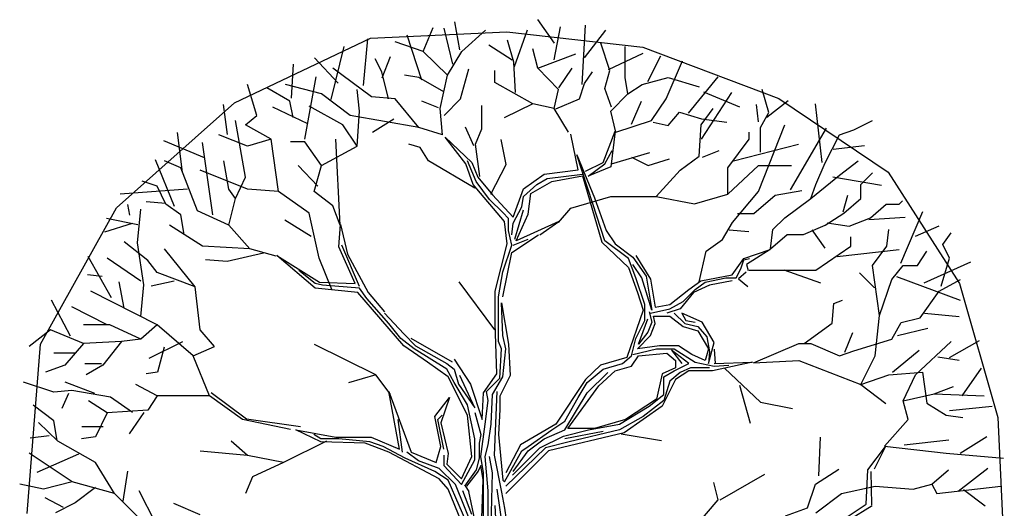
# Model space of a CAD drawing. Extents: x 303.2 to 314.9, y 225 to 236.9.
# Tile 2 of 2: x 303.3 to 314.7, y 231.3 to 236.9. Entities that reach past the tile are written whole.
import ezdxf

# ---------------------------------------------------------------- set-up
doc = ezdxf.new("R2010")
doc.units = 0
doc.layers.get('0').update_dxf_attribs({"linetype": 'CONTINUOUS'})
doc.layers.add('TR_OUT', color=7, linetype='CONTINUOUS')

msp = doc.modelspace()

# ---------------------------------------------------------------- linework, layer by layer
at = {"color": 0}
for p, q in [((307.957, 236.569), (308.072, 236.849)), ((308.3, 236.424), (308.201, 236.838)), ((308.381, 236.59), (308.324, 236.914)), ((309.474, 236.666), (309.28, 236.938)), ((309.468, 236.476), (309.544, 236.857)), ((309.792, 236.189), (309.83, 236.876)), ((307.269, 236.178), (307.316, 236.717)), ((307.943, 236.239), (307.772, 236.76)), ((308.402, 236.569), (308.676, 236.817)), ((309.01, 236.399), (309.163, 236.819)), ((309.819, 236.497), (310.065, 236.816)), ((306.893, 236.018), (307.046, 236.628)), ((307.957, 236.569), (307.633, 236.684)), ((308.986, 236.472), (308.715, 236.644)), ((309.005, 236.449), (308.929, 236.703)), ((309.28, 236.379), (309.222, 236.601)), ((310.111, 236.353), (310.009, 236.665)), ((310.29, 236.271), (310.29, 236.627)), ((306.975, 236.204), (306.704, 236.497)), ((307.479, 236.334), (307.403, 236.487)), ((307.485, 236.266), (307.58, 236.514)), ((308.237, 236.296), (307.957, 236.569)), ((308.237, 236.296), (308.402, 236.569)), ((309.28, 236.379), (309.718, 236.544)), ((310.097, 236.361), (310.498, 236.552)), ((310.553, 236.226), (310.7, 236.519)), ((306.436, 236.031), (306.461, 236.424)), ((307.36, 236.048), (306.915, 236.379)), ((308.388, 236.023), (308.484, 236.372)), ((309.024, 236.099), (309.005, 236.449)), ((309.521, 236.131), (309.28, 236.379)), ((309.525, 236.151), (309.678, 236.38)), ((310.761, 236.023), (310.951, 236.461)), ((306.589, 235.558), (306.723, 236.277)), ((307.556, 236.023), (307.479, 236.334)), ((307.907, 236.271), (307.741, 236.296)), ((308.196, 236.105), (307.907, 236.271)), ((308.154, 235.914), (308.237, 236.296)), ((308.784, 236.213), (308.784, 236.353)), ((309.819, 236.201), (309.914, 236.334)), ((310.054, 236.143), (310.111, 236.353)), ((310.322, 236.08), (310.29, 236.271)), ((310.487, 236.188), (310.786, 236.271)), ((310.786, 236.271), (311.142, 236.162)), ((311.019, 235.859), (311.364, 236.277)), ((306.038, 235.832), (305.93, 236.188)), ((306.417, 235.999), (306.15, 236.151)), ((306.781, 236.08), (306.368, 236.188)), ((309.222, 235.965), (308.784, 236.213)), ((309.761, 236.023), (309.819, 236.201)), ((310.13, 235.927), (310.054, 236.143)), ((310.322, 236.08), (310.487, 236.188)), ((307.112, 235.832), (306.781, 236.08)), ((307.22, 235.883), (307.195, 236.131)), ((307.633, 236.023), (307.36, 236.048)), ((309.47, 235.914), (309.521, 236.131)), ((310.125, 235.883), (310.322, 236.08)), ((311.172, 235.558), (311.522, 236.099)), ((311.192, 236.105), (311.61, 235.932)), ((311.947, 235.865), (311.871, 236.132)), ((305.698, 235.613), (305.65, 235.958)), ((306.627, 235.736), (306.221, 235.927)), ((306.455, 235.808), (306.417, 235.999)), ((307.029, 235.724), (306.642, 235.94)), ((307.907, 235.692), (307.633, 236.023)), ((308.133, 235.922), (307.942, 235.999)), ((308.18, 235.609), (308.154, 235.914)), ((308.198, 235.832), (308.388, 236.023)), ((308.636, 235.679), (308.636, 235.946)), ((309.222, 235.965), (308.892, 235.806)), ((309.47, 235.914), (309.222, 235.965)), ((309.636, 235.641), (309.47, 235.914)), ((309.488, 235.908), (309.761, 236.023)), ((310.364, 235.732), (310.479, 235.999)), ((310.595, 235.775), (310.761, 236.023)), ((311.168, 235.724), (311.307, 235.914)), ((311.83, 235.76), (311.804, 235.958)), ((311.925, 235.811), (312.171, 236.005)), ((312.565, 235.291), (312.488, 235.965)), ((305.904, 235.724), (306.038, 235.832)), ((307.907, 235.692), (307.112, 235.832)), ((307.195, 235.476), (307.22, 235.883)), ((310.182, 235.641), (310.125, 235.883)), ((310.785, 235.717), (310.918, 235.87)), ((310.918, 235.87), (311.172, 235.794)), ((311.852, 235.693), (311.947, 235.865)), ((305.904, 235.12), (305.79, 235.775)), ((306.203, 235.558), (305.904, 235.724)), ((307.195, 235.476), (307.029, 235.724)), ((307.618, 235.789), (307.37, 235.636)), ((308.18, 235.609), (307.907, 235.692)), ((308.541, 235.482), (308.445, 235.698)), ((310.182, 235.641), (310.595, 235.775)), ((310.613, 235.755), (310.785, 235.717)), ((311.142, 235.361), (311.168, 235.724)), ((311.172, 235.794), (311.465, 235.755)), ((311.829, 234.954), (312.134, 235.724)), ((311.852, 235.407), (311.852, 235.693)), ((312.928, 235.666), (313.144, 235.775)), ((305.177, 235.178), (305.12, 235.636)), ((305.93, 235.476), (305.599, 235.609)), ((308.212, 235.58), (308.517, 235.29)), ((308.45, 235.273), (308.212, 235.58)), ((308.56, 235.501), (308.636, 235.679)), ((309.745, 235.206), (309.661, 235.615)), ((310.036, 235.29), (310.172, 235.65)), ((310.172, 235.65), (310.123, 235.241)), ((311.721, 235.558), (311.721, 235.641)), ((312.197, 234.974), (312.615, 235.686)), ((312.598, 235.285), (312.763, 235.609)), ((312.763, 235.609), (312.928, 235.666)), ((305.43, 235.345), (304.964, 235.539)), ((305.528, 234.687), (305.407, 235.52)), ((306.203, 235.558), (305.93, 235.476)), ((306.286, 234.954), (306.203, 235.558)), ((306.591, 235.527), (306.425, 235.527)), ((306.781, 235.253), (306.591, 235.527)), ((306.781, 235.253), (307.195, 235.476)), ((306.998, 234.566), (306.947, 235.558)), ((307.924, 235.463), (307.791, 235.501)), ((308.02, 235.31), (307.924, 235.463)), ((308.61, 235.127), (308.56, 235.501)), ((308.915, 235.267), (308.858, 235.554)), ((311.473, 235.228), (311.721, 235.558)), ((311.541, 235.31), (312.291, 235.501)), ((312.691, 235.445), (313.053, 235.484)), ((309.731, 235.377), (309.934, 234.88)), ((309.917, 234.813), (309.731, 235.377)), ((310.053, 235.273), (310.14, 235.427)), ((310.13, 235.272), (310.575, 235.406)), ((310.364, 235.35), (310.555, 235.255)), ((310.926, 235.202), (311.142, 235.361)), ((311.184, 235.35), (311.375, 235.426)), ((305.085, 234.78), (304.865, 235.319)), ((305.16, 235.228), (304.97, 235.31)), ((305.713, 234.98), (305.656, 235.31)), ((306.742, 235.018), (306.513, 235.253)), ((306.699, 234.954), (306.781, 235.253)), ((308.553, 234.994), (308.02, 235.31)), ((308.534, 235.034), (308.45, 235.273)), ((308.569, 235.069), (308.468, 235.307)), ((308.517, 235.29), (308.587, 235.121)), ((308.739, 234.922), (308.915, 235.267)), ((309.833, 235.188), (310.036, 235.29)), ((309.863, 235.132), (310.053, 235.273)), ((310.123, 235.241), (309.863, 235.132)), ((310.555, 235.255), (310.803, 235.331)), ((311.473, 234.922), (311.829, 235.253)), ((311.829, 235.253), (312.21, 235.253)), ((312.49, 235.037), (312.598, 235.285)), ((312.763, 235.145), (312.979, 235.31)), ((305.351, 234.732), (305.16, 235.228)), ((305.93, 234.98), (305.383, 235.202)), ((305.79, 234.872), (305.904, 235.12)), ((308.587, 235.121), (308.758, 234.915)), ((309.115, 234.985), (309.353, 235.153)), ((309.353, 235.153), (309.745, 235.206)), ((309.388, 235.104), (309.798, 235.153)), ((309.441, 235.069), (309.798, 235.136)), ((309.798, 235.153), (309.815, 235.188)), ((309.798, 235.136), (309.885, 234.831)), ((310.646, 234.897), (310.926, 235.202)), ((311.473, 234.922), (311.473, 235.228)), ((312.432, 234.872), (312.763, 235.145)), ((312.689, 235.125), (313.25, 235.026)), ((313.011, 235.037), (313.144, 235.17)), ((304.886, 235.018), (304.714, 235.075)), ((304.987, 234.808), (304.886, 235.018)), ((308.895, 234.607), (308.534, 235.034)), ((308.723, 234.863), (308.569, 235.069)), ((309.115, 234.898), (309.269, 235.034)), ((309.199, 234.933), (309.441, 235.069)), ((309.269, 235.034), (309.388, 235.104)), ((312.432, 234.872), (312.49, 235.037)), ((313.011, 234.872), (313.011, 235.037)), ((305.235, 234.98), (304.46, 234.922)), ((305.79, 234.872), (305.713, 234.98)), ((306.286, 234.954), (305.93, 234.98)), ((306.642, 234.706), (306.286, 234.954)), ((306.915, 234.789), (306.699, 234.954)), ((308.758, 234.915), (308.996, 234.66)), ((308.996, 234.66), (309.115, 234.985)), ((309.098, 234.779), (309.115, 234.898)), ((309.168, 234.694), (309.199, 234.933)), ((309.661, 234.763), (310.125, 234.897)), ((310.125, 234.897), (310.646, 234.897)), ((310.646, 234.897), (311.091, 234.814)), ((311.091, 234.814), (311.473, 234.922)), ((311.53, 234.598), (311.829, 234.954)), ((311.775, 234.701), (312.023, 234.911)), ((312.023, 234.911), (312.328, 234.968)), ((312.805, 234.72), (312.862, 234.911)), ((304.571, 234.681), (304.546, 234.805)), ((304.986, 234.816), (304.758, 234.835)), ((305.159, 234.687), (304.987, 234.808)), ((305.713, 234.566), (305.79, 234.872)), ((306.998, 234.566), (306.915, 234.789)), ((308.877, 234.712), (308.723, 234.863)), ((308.996, 234.59), (309.098, 234.779)), ((309.885, 234.831), (309.987, 234.488)), ((310.053, 234.386), (309.917, 234.813)), ((309.934, 234.88), (310.071, 234.506)), ((312.134, 234.649), (312.432, 234.872)), ((312.814, 234.706), (313.011, 234.872)), ((313.124, 234.649), (313.302, 234.808)), ((313.302, 234.808), (313.455, 234.808)), ((313.455, 234.808), (313.493, 234.846)), ((304.657, 234.363), (304.695, 234.751)), ((305.197, 234.458), (305.159, 234.687)), ((305.713, 234.566), (305.351, 234.732)), ((306.756, 234.185), (306.642, 234.706)), ((308.944, 234.642), (308.877, 234.712)), ((309.014, 234.404), (309.115, 234.744)), ((309.031, 234.386), (309.168, 234.694)), ((309.521, 234.598), (309.661, 234.763)), ((311.585, 234.701), (311.775, 234.701)), ((312.598, 234.566), (312.814, 234.706)), ((313.474, 234.127), (313.728, 234.725)), ((304.597, 234.585), (304.278, 234.486)), ((304.662, 234.568), (304.3, 234.644)), ((305.408, 234.325), (305.027, 234.566)), ((305.955, 234.293), (305.713, 234.566)), ((306.665, 234.434), (306.36, 234.625)), ((306.984, 234.317), (307.001, 234.575)), ((307.001, 234.575), (307.085, 234.232)), ((308.927, 234.352), (308.895, 234.607)), ((308.944, 234.506), (308.944, 234.642)), ((308.979, 234.453), (308.996, 234.59)), ((309.525, 234.607), (309.031, 234.386)), ((309.304, 234.453), (309.525, 234.607)), ((311.415, 234.401), (311.53, 234.598)), ((311.994, 234.515), (312.134, 234.649)), ((312.35, 234.458), (312.598, 234.566)), ((312.622, 234.592), (312.876, 234.554)), ((312.876, 234.554), (313.124, 234.649)), ((313.103, 234.633), (313.522, 234.659)), ((313.643, 234.438), (313.914, 234.56)), ((308.979, 234.334), (308.944, 234.506)), ((308.979, 234.25), (309.287, 234.453)), ((309.987, 234.488), (310.021, 234.369)), ((310.071, 234.506), (310.172, 234.352)), ((311.489, 234.511), (311.718, 234.492)), ((311.968, 234.293), (311.994, 234.515)), ((311.968, 234.293), (312.159, 234.458)), ((312.159, 234.458), (312.35, 234.458)), ((312.443, 234.511), (312.595, 234.301)), ((313.31, 234.325), (313.335, 234.515)), ((313.957, 234.344), (314.052, 234.477)), ((304.779, 234.159), (304.506, 234.375)), ((304.733, 233.879), (304.657, 234.363)), ((305.955, 234.293), (305.408, 234.325)), ((307.222, 233.858), (307.016, 234.334)), ((308.79, 233.805), (308.927, 234.352)), ((308.877, 234.029), (308.979, 234.334)), ((308.996, 234.334), (309.168, 234.404)), ((310.021, 234.369), (310.326, 234.078)), ((310.326, 234.18), (310.053, 234.386)), ((310.172, 234.352), (310.379, 234.198)), ((311.225, 234.267), (311.415, 234.401)), ((312.49, 234.045), (312.897, 234.325)), ((312.897, 234.325), (312.897, 234.433)), ((313.144, 234.102), (313.31, 234.325)), ((314.033, 234.185), (313.957, 234.344)), ((305.326, 233.854), (304.97, 234.293)), ((306.112, 234.244), (305.692, 234.148)), ((306.26, 234.21), (305.955, 234.293)), ((306.266, 234.215), (306.76, 233.907)), ((306.711, 233.84), (306.266, 234.215)), ((307.17, 233.893), (306.984, 234.317)), ((307.085, 234.232), (307.323, 233.788)), ((308.877, 233.739), (308.979, 234.25)), ((310.413, 234.215), (310.582, 233.942)), ((311.142, 233.911), (311.225, 234.267)), ((311.659, 234.18), (311.964, 234.285)), ((311.964, 234.285), (311.691, 234.113)), ((312.736, 234.204), (313.455, 234.286)), ((313.666, 234.102), (313.774, 234.267)), ((304.357, 233.728), (304.09, 234.205)), ((304.695, 233.918), (304.307, 234.185)), ((304.887, 234.019), (304.779, 234.159)), ((305.692, 234.148), (305.444, 234.167)), ((306.902, 233.822), (306.756, 234.185)), ((310.413, 233.959), (310.326, 234.18)), ((310.379, 234.198), (310.532, 233.977)), ((310.48, 233.959), (310.379, 234.113)), ((311.523, 233.994), (311.659, 234.18)), ((311.624, 234.061), (311.659, 234.166)), ((311.659, 234.166), (311.726, 234.18)), ((311.691, 234.113), (311.709, 234.044)), ((313.227, 233.523), (313.144, 234.102)), ((313.367, 233.937), (313.5, 234.102)), ((313.5, 234.102), (313.666, 234.102)), ((313.742, 233.899), (314.281, 234.141)), ((313.938, 233.86), (314.033, 234.185)), ((304.252, 233.972), (304.08, 233.994)), ((305.326, 233.854), (304.887, 234.019)), ((306.711, 233.893), (306.522, 234.044)), ((308.825, 233.739), (308.877, 234.029)), ((310.326, 234.078), (310.431, 233.788)), ((311.163, 233.924), (311.523, 233.994)), ((311.572, 233.959), (311.624, 234.061)), ((311.687, 234.024), (311.599, 233.947)), ((311.721, 234.045), (312.49, 234.045)), ((312.12, 234.051), (312.546, 233.899)), ((313.168, 233.843), (312.996, 234.015)), ((304.503, 233.609), (304.448, 233.911)), ((304.695, 233.511), (304.733, 233.879)), ((305.082, 233.919), (304.815, 233.862)), ((306.795, 233.875), (306.711, 233.893)), ((306.76, 233.907), (307.17, 233.893)), ((307.222, 233.84), (306.795, 233.875)), ((308.784, 233.358), (308.371, 233.911)), ((310.515, 233.651), (310.413, 233.959)), ((310.599, 233.585), (310.48, 233.959)), ((310.532, 233.977), (310.599, 233.585)), ((310.582, 233.942), (310.634, 233.619)), ((311.026, 233.823), (311.163, 233.924)), ((311.264, 233.875), (311.078, 233.788)), ((311.096, 233.823), (311.215, 233.907)), ((311.215, 233.907), (311.453, 233.959)), ((311.523, 233.924), (311.264, 233.875)), ((311.453, 233.959), (311.572, 233.959)), ((311.599, 233.947), (311.705, 233.859)), ((313.227, 233.523), (313.367, 233.937)), ((313.423, 233.972), (314.157, 233.701)), ((313.914, 233.803), (314.162, 233.937)), ((304.887, 233.415), (304.118, 233.803)), ((305.383, 233.358), (305.326, 233.854)), ((307.204, 233.788), (306.711, 233.84)), ((307.733, 233.175), (307.204, 233.788)), ((307.306, 233.721), (307.222, 233.84)), ((307.323, 233.788), (307.512, 233.567)), ((308.79, 233.431), (308.79, 233.805)), ((310.431, 233.788), (310.498, 233.585)), ((310.805, 233.651), (311.026, 233.823)), ((311.078, 233.788), (310.925, 233.602)), ((310.959, 233.686), (311.096, 233.823)), ((313.697, 233.498), (313.914, 233.803)), ((303.885, 233.286), (303.665, 233.701)), ((307.562, 233.431), (307.306, 233.721)), ((308.825, 233.448), (308.825, 233.739)), ((308.86, 233.669), (308.944, 233.192)), ((308.877, 233.294), (308.86, 233.669)), ((310.515, 233.465), (310.515, 233.651)), ((310.634, 233.619), (310.805, 233.651)), ((310.805, 233.602), (310.959, 233.686)), ((312.679, 233.434), (312.698, 233.663)), ((312.698, 233.663), (312.8, 233.701)), ((304.307, 233.415), (303.9, 233.625)), ((307.512, 233.55), (307.733, 233.311)), ((310.498, 233.585), (310.309, 233.038)), ((310.567, 233.567), (310.599, 233.448)), ((310.582, 233.55), (310.805, 233.602)), ((310.925, 233.602), (310.771, 233.55)), ((310.855, 233.55), (310.977, 233.431)), ((310.942, 233.55), (310.991, 233.465)), ((311.18, 233.448), (310.942, 233.55)), ((313.747, 233.549), (314.147, 233.511)), ((304.34, 233.415), (304.035, 233.415)), ((304.696, 233.25), (304.34, 233.415)), ((304.887, 233.415), (304.696, 233.25)), ((305.3, 233.059), (304.887, 233.415)), ((307.698, 233.259), (307.562, 233.431)), ((308.807, 232.85), (308.79, 233.431)), ((308.825, 233.224), (308.825, 233.448)), ((310.413, 233.259), (310.515, 233.465)), ((310.445, 233.192), (310.55, 233.483)), ((310.599, 233.448), (310.55, 233.329)), ((310.582, 233.294), (310.634, 233.431)), ((310.617, 233.515), (310.805, 233.515)), ((310.634, 233.431), (310.617, 233.515)), ((310.805, 233.515), (310.959, 233.396)), ((310.977, 233.431), (311.128, 233.396)), ((310.991, 233.465), (311.096, 233.448)), ((311.317, 233.21), (311.18, 233.448)), ((312.355, 233.199), (312.679, 233.434)), ((313.176, 233.059), (313.227, 233.523)), ((313.367, 233.25), (313.475, 233.441)), ((313.475, 233.441), (313.697, 233.498)), ((303.654, 233.358), (303.406, 233.167)), ((304.035, 233.199), (303.654, 233.358)), ((305.548, 233.167), (305.383, 233.358)), ((307.733, 233.311), (307.869, 233.175)), ((310.55, 233.329), (310.445, 233.192)), ((310.959, 233.396), (311.128, 233.346)), ((311.128, 233.396), (311.232, 233.277)), ((311.128, 233.346), (311.25, 233.14)), ((312.824, 233.099), (312.92, 233.328)), ((313.435, 233.294), (313.785, 233.377)), ((304.035, 233.199), (303.819, 232.951)), ((304.474, 233.224), (304.035, 233.199)), ((304.474, 233.224), (304.258, 232.951)), ((304.696, 233.25), (304.474, 233.224)), ((305.178, 233.218), (304.79, 233.027)), ((307.411, 232.837), (306.704, 233.187)), ((307.852, 233.14), (307.698, 233.259)), ((308.296, 232.986), (307.82, 233.259)), ((308.86, 233.14), (308.825, 233.224)), ((308.912, 233.14), (308.877, 233.294)), ((308.944, 233.192), (308.961, 232.832)), ((310.361, 233.056), (310.413, 233.259)), ((310.431, 233.14), (310.582, 233.294)), ((311.232, 233.277), (311.264, 233.105)), ((311.25, 232.969), (311.317, 233.21)), ((311.771, 232.976), (312.293, 233.199)), ((312.293, 233.199), (312.432, 233.199)), ((312.432, 233.199), (312.763, 233.059)), ((312.928, 233.116), (313.367, 233.25)), ((313.64, 232.837), (314.053, 233.224)), ((314.036, 233.04), (314.38, 233.235)), ((303.933, 233.088), (303.691, 233.088)), ((304.967, 233.156), (304.891, 232.87)), ((305.3, 233.059), (305.548, 233.167)), ((308.006, 232.986), (307.733, 233.175)), ((308.23, 232.902), (307.852, 233.14)), ((307.869, 233.175), (308.23, 232.969)), ((308.842, 232.8), (308.86, 233.14)), ((308.877, 232.815), (308.912, 233.14)), ((310.379, 233.073), (310.652, 233.14)), ((310.686, 233.175), (310.431, 233.14)), ((310.445, 233.056), (310.771, 233.088)), ((310.652, 233.14), (310.855, 233.14)), ((310.907, 233.175), (310.686, 233.175)), ((310.771, 233.088), (310.872, 233.003)), ((310.823, 233.123), (310.942, 232.969)), ((311.026, 232.969), (310.823, 233.123)), ((310.855, 233.14), (311.096, 232.986)), ((311.061, 233.073), (310.907, 233.175)), ((311.215, 233.003), (311.061, 233.073)), ((311.25, 233.14), (311.215, 233.003)), ((311.264, 233.105), (311.25, 232.969)), ((311.331, 232.971), (311.32, 233.136)), ((312.763, 233.059), (312.928, 233.116)), ((313.378, 232.868), (313.683, 233.123)), ((304.243, 232.965), (304.052, 232.965)), ((305.491, 232.595), (305.3, 233.059)), ((308.244, 232.815), (308.006, 232.986)), ((308.23, 232.969), (308.314, 232.902)), ((308.314, 233.021), (308.503, 232.73)), ((310.309, 233.038), (310.004, 232.951)), ((310.036, 232.902), (310.259, 232.969)), ((310.259, 232.969), (310.361, 233.056)), ((310.361, 232.937), (310.445, 233.056)), ((310.855, 232.884), (311.026, 232.969)), ((310.872, 233.003), (310.872, 232.919)), ((311.096, 232.986), (311.317, 232.937)), ((311.761, 232.986), (311.299, 232.884)), ((311.317, 232.969), (311.761, 232.986)), ((311.771, 232.976), (312.293, 233.002)), ((312.293, 233.002), (313.011, 232.728)), ((313.011, 232.728), (313.176, 233.059)), ((313.9, 233.046), (314.147, 233.008)), ((303.819, 232.951), (303.597, 232.868)), ((304.258, 232.951), (304.067, 232.837)), ((304.891, 232.87), (304.758, 232.851)), ((308.314, 232.748), (308.23, 232.902)), ((308.314, 232.902), (308.366, 232.73)), ((308.654, 232.629), (308.807, 232.85)), ((310.004, 232.951), (309.833, 232.783)), ((309.85, 232.748), (310.036, 232.902)), ((309.85, 232.629), (310.088, 232.867)), ((309.987, 232.713), (310.172, 232.884)), ((310.172, 232.884), (310.361, 232.937)), ((310.718, 232.85), (310.652, 232.559)), ((310.872, 232.919), (310.718, 232.85)), ((310.736, 232.815), (310.855, 232.884)), ((310.925, 232.867), (310.805, 232.765)), ((311.026, 232.884), (310.872, 232.783)), ((311.044, 232.919), (310.925, 232.867)), ((311.299, 232.884), (311.026, 232.884)), ((311.264, 232.919), (311.044, 232.919)), ((311.317, 232.937), (311.488, 232.951)), ((311.437, 232.915), (311.852, 232.523)), ((313.335, 232.837), (313.723, 232.868)), ((313.723, 232.868), (313.774, 232.512)), ((314.182, 232.596), (314.403, 232.915)), ((303.691, 232.639), (303.341, 232.754)), ((304.166, 232.622), (303.823, 232.755)), ((307.411, 232.837), (307.096, 232.747)), ((307.576, 232.62), (307.411, 232.837)), ((308.468, 232.373), (308.244, 232.815)), ((308.468, 232.492), (308.314, 232.748)), ((308.552, 232.457), (308.381, 232.832)), ((308.688, 232.646), (308.842, 232.8)), ((308.758, 232.611), (308.877, 232.815)), ((308.961, 232.832), (308.842, 232.594)), ((309.833, 232.783), (309.49, 232.268)), ((309.745, 232.576), (309.85, 232.748)), ((310.872, 232.783), (310.718, 232.475)), ((310.736, 232.611), (310.736, 232.815)), ((310.805, 232.765), (310.736, 232.542)), ((313.011, 232.728), (313.335, 232.837)), ((313.5, 232.538), (313.64, 232.837)), ((303.9, 232.658), (303.691, 232.639)), ((303.86, 232.622), (303.786, 232.449)), ((304.345, 232.582), (303.9, 232.658)), ((304.887, 232.595), (304.639, 232.728)), ((305.915, 232.328), (305.507, 232.629)), ((307.562, 232.646), (307.82, 231.946)), ((307.684, 231.981), (307.562, 232.646)), ((308.366, 232.73), (308.552, 232.457)), ((308.503, 232.73), (308.639, 232.321)), ((308.639, 232.321), (308.654, 232.629)), ((308.706, 232.542), (308.688, 232.646)), ((308.807, 232.646), (308.775, 231.911)), ((309.594, 232.202), (309.85, 232.629)), ((309.626, 232.219), (309.987, 232.713)), ((311.61, 232.721), (311.731, 232.281)), ((313.011, 232.728), (313.298, 232.508)), ((313.5, 232.538), (313.856, 232.62)), ((313.856, 232.62), (314.079, 232.703)), ((313.856, 232.62), (314.435, 232.595)), ((304.309, 232.398), (304.093, 232.538)), ((304.6, 232.404), (304.345, 232.582)), ((304.887, 232.595), (304.779, 232.43)), ((305.491, 232.595), (304.887, 232.595)), ((305.872, 232.321), (305.491, 232.595)), ((308.093, 232.356), (308.261, 232.576)), ((308.261, 232.576), (308.16, 232.286)), ((308.671, 232.268), (308.706, 232.542)), ((308.741, 232.268), (308.758, 232.611)), ((308.842, 232.594), (308.842, 232.44)), ((309.594, 232.303), (309.745, 232.576)), ((310.652, 232.559), (310.294, 232.321)), ((310.736, 232.542), (310.498, 232.356)), ((310.567, 232.475), (310.736, 232.611)), ((311.852, 232.523), (312.223, 232.449)), ((313.558, 232.321), (313.5, 232.538)), ((313.774, 232.512), (313.996, 232.372)), ((303.691, 232.309), (303.455, 232.487)), ((304.309, 232.398), (304.175, 232.124)), ((304.779, 232.43), (304.309, 232.398)), ((304.733, 232.404), (304.562, 232.156)), ((308.552, 232.1), (308.468, 232.492)), ((308.552, 232.405), (308.622, 232.149)), ((308.842, 232.44), (308.825, 232.149)), ((310.225, 232.268), (310.567, 232.475)), ((310.718, 232.475), (310.277, 232.167)), ((314.036, 232.427), (314.527, 232.475)), ((303.737, 232.073), (303.514, 232.29)), ((303.729, 232.08), (303.691, 232.309)), ((306.425, 232.207), (305.872, 232.321)), ((306.542, 232.237), (305.915, 232.328)), ((307.666, 232.321), (307.715, 231.946)), ((308.16, 232.013), (308.093, 232.356)), ((308.125, 232.321), (308.177, 232.373)), ((308.195, 231.981), (308.125, 232.321)), ((308.16, 232.286), (308.244, 231.929)), ((308.517, 231.894), (308.468, 232.373)), ((309.441, 232.202), (309.594, 232.303)), ((310.294, 232.321), (309.934, 232.219)), ((310.498, 232.356), (310.225, 232.202)), ((313.284, 232.016), (313.558, 232.321)), ((313.996, 232.372), (314.187, 232.347)), ((304.262, 232.24), (304.014, 232.24)), ((306.487, 232.202), (306.949, 232.117)), ((306.777, 232.065), (306.487, 232.202)), ((308.622, 231.894), (308.671, 232.268)), ((308.706, 232.03), (308.741, 232.268)), ((309.49, 232.268), (309.08, 232.03)), ((309.168, 232.013), (309.441, 232.202)), ((309.353, 232.1), (309.594, 232.202)), ((310.277, 232.167), (309.406, 231.963)), ((309.577, 232.132), (309.867, 232.202)), ((310.036, 232.184), (309.594, 232.1)), ((309.934, 232.219), (309.626, 232.219)), ((310.225, 232.202), (309.644, 232.065)), ((309.867, 232.202), (310.225, 232.268)), ((303.639, 232.134), (303.419, 232.108)), ((304.175, 231.825), (303.737, 232.073)), ((304.175, 232.124), (304.01, 232.099)), ((305.93, 231.908), (305.739, 232.073)), ((306.839, 232.073), (306.343, 231.825)), ((306.777, 232.1), (306.693, 232.149)), ((306.984, 232.1), (306.777, 232.1)), ((307.289, 232.048), (306.777, 232.065)), ((306.949, 232.117), (307.358, 232.117)), ((307.341, 232.065), (306.984, 232.1)), ((307.495, 232.013), (307.341, 232.065)), ((307.358, 232.117), (307.684, 231.981)), ((308.552, 231.859), (308.552, 232.1)), ((308.622, 232.149), (308.604, 232.048)), ((308.825, 232.149), (308.877, 231.621)), ((309.168, 231.963), (309.353, 232.1)), ((309.304, 231.995), (309.577, 232.132)), ((309.644, 232.065), (309.371, 231.995)), ((310.244, 232.156), (310.708, 232.08)), ((312.526, 231.673), (312.546, 232.118)), ((313.511, 232.03), (314.026, 232.088)), ((314.159, 231.935), (314.464, 232.126)), ((305.93, 231.908), (305.383, 231.959)), ((307.562, 231.946), (307.289, 232.048)), ((307.75, 231.876), (307.495, 232.013)), ((308.142, 231.638), (307.562, 231.946)), ((307.904, 231.844), (307.768, 231.946)), ((307.82, 231.946), (308.108, 231.827)), ((308.108, 231.827), (308.16, 232.013)), ((308.604, 232.048), (308.604, 231.876)), ((308.671, 231.894), (308.706, 232.03)), ((308.895, 231.603), (309.098, 231.963)), ((309.08, 232.03), (308.912, 231.708)), ((309.371, 231.995), (308.912, 231.554)), ((309.406, 231.963), (308.912, 231.467)), ((308.99, 231.682), (309.304, 231.995)), ((308.996, 231.722), (309.168, 231.963)), ((309.098, 231.963), (309.168, 232.013)), ((313.091, 231.74), (313.297, 232.013)), ((313.297, 232.013), (313.166, 231.748)), ((313.284, 232.016), (313.996, 231.934)), ((303.902, 231.603), (303.406, 231.934)), ((303.977, 231.921), (303.494, 231.711)), ((304.391, 231.469), (304.175, 231.825)), ((306.343, 231.825), (305.93, 231.908)), ((306.343, 231.825), (305.987, 231.66)), ((308.093, 231.722), (307.75, 231.876)), ((308.142, 231.757), (307.904, 231.844)), ((308.195, 231.911), (308.195, 231.792)), ((308.244, 231.929), (308.23, 231.809)), ((308.398, 231.638), (308.517, 231.894)), ((308.398, 231.571), (308.552, 231.859)), ((308.604, 231.876), (308.569, 231.74)), ((308.654, 231.708), (308.622, 231.894)), ((308.706, 231.501), (308.671, 231.894)), ((308.758, 231.708), (308.723, 231.894)), ((308.775, 231.911), (308.86, 231.484)), ((313.996, 231.934), (314.657, 231.876)), ((304.491, 231.382), (304.548, 231.725)), ((308.244, 231.621), (308.093, 231.722)), ((308.331, 231.571), (308.142, 231.757)), ((308.195, 231.792), (308.398, 231.571)), ((308.23, 231.809), (308.398, 231.638)), ((308.569, 231.74), (308.433, 231.554)), ((308.593, 231.725), (308.459, 231.554)), ((308.622, 231.792), (308.593, 231.725)), ((308.648, 231.626), (308.622, 231.792)), ((312.488, 231.577), (312.755, 231.749)), ((313.074, 231.347), (313.091, 231.74)), ((313.126, 231.722), (313.133, 231.337)), ((313.831, 231.577), (314.022, 231.743)), ((314.135, 231.495), (314.476, 231.763)), ((303.902, 231.603), (303.571, 231.52)), ((304.391, 231.469), (303.902, 231.603)), ((305.987, 231.66), (305.904, 231.469)), ((308.244, 231.519), (308.142, 231.638)), ((308.552, 230.92), (308.244, 231.621)), ((308.63, 231.071), (308.648, 231.626)), ((308.654, 231.519), (308.654, 231.708)), ((308.741, 231.092), (308.758, 231.708)), ((308.877, 231.621), (308.895, 231.603)), ((311.364, 231.396), (311.313, 231.594)), ((311.386, 231.396), (311.903, 231.69)), ((303.571, 231.52), (303.298, 231.577)), ((304.174, 231.539), (303.939, 231.361)), ((304.867, 231.132), (304.676, 231.501)), ((308.639, 230.563), (308.244, 231.519)), ((308.433, 231.313), (308.331, 231.571)), ((308.517, 231.228), (308.415, 231.501)), ((308.487, 231.492), (308.447, 231.558)), ((308.482, 231.493), (308.549, 231.164)), ((308.654, 231.33), (308.654, 231.519)), ((308.706, 230.955), (308.706, 231.501)), ((308.807, 231.519), (308.877, 231.04)), ((308.86, 231.484), (308.895, 231.298)), ((312.393, 231.304), (312.488, 231.577)), ((312.788, 231.469), (313.176, 231.552)), ((313.176, 231.552), (313.615, 231.52)), ((313.615, 231.52), (313.831, 231.577)), ((313.831, 231.577), (313.888, 231.469)), ((313.888, 231.469), (314.626, 231.552)), ((314.197, 231.515), (314.445, 231.325)), ((303.804, 231.306), (303.594, 231.42)), ((304.696, 231.164), (304.391, 231.469)), ((311.07, 231.055), (311.364, 231.396)), ((312.49, 231.247), (312.788, 231.469)), ((303.939, 231.361), (303.71, 231.247)), ((305.383, 231.221), (305.078, 231.355)), ((308.587, 230.938), (308.433, 231.313)), ((308.654, 231.074), (308.654, 231.33)), ((308.807, 230.938), (308.79, 231.33)), ((308.895, 231.298), (308.961, 230.854)), ((312.139, 231.209), (312.393, 231.304)), ((312.818, 231.176), (313.074, 231.347)), ((312.87, 231.162), (313.143, 231.33))]:
    msp.add_line(p, q, dxfattribs=at)
at = {"layer": 'TR_OUT', "color": 0}
msp.add_lwpolyline([(303.384, 231.237), (303.537, 233.194), (304.415, 234.766), (305.778, 235.977), (307.35, 236.723), (308.922, 236.799), (310.493, 236.619), (312.065, 236.029), (313.328, 235.179), (314.15, 233.892), (314.591, 232.344), (314.667, 230.772)], dxfattribs=at)

doc.saveas('drawing.dxf')
